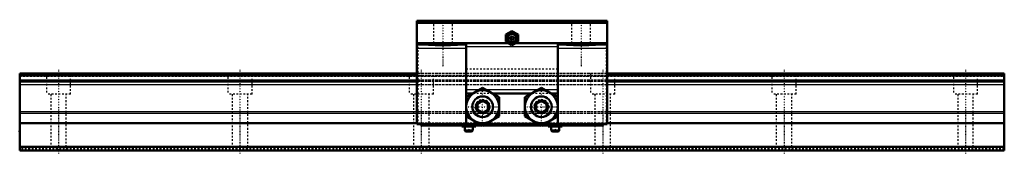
# Model space of a CAD drawing. Header units: millimetres. Extents: x -22 to 548, y -2 to 76.
import ezdxf

# ---------------------------------------------------------------- set-up
doc = ezdxf.new("R2010")
doc.units = ezdxf.units.MM
doc.linetypes.add('Center', pattern=[1.5, 0.45, -0.5, 0.05, -0.5])
doc.linetypes.add('Dashed', pattern=[2, 1, -1])
for name, color, linetype, lineweight in [('2d ConnectionPoints', 7, 'Continuous', 50), ('AM_0', 7, 'Continuous', 50), ('AM_4', 3, 'Continuous', 25), ('AM_7', 7, 'Center', 25), ('AM_9', 6, 'Dashed', 25)]:
    doc.layers.add(name, color=color, linetype=linetype, lineweight=lineweight)

# ---------------------------------------------------------------- blocks, each defined once
blk = doc.blocks.new('1_NSR40TBC_0_in_NSR40TBC1570LG2250AM6F230000_0')
at = {"layer": 'AM_0'}
for p, q in [((317.5, 75), (207.5, 75)), ((207.5, 75), (207.5, 15.3)), ((317.5, 75), (317.5, 15.3)), ((317.5, 73.8), (207.5, 73.8)), ((262.5, 69.04), (259, 67.02)), ((266, 67.02), (262.5, 69.04)), ((259, 67.02), (259, 62.98)), ((259, 62.98), (262.5, 60.96)), ((262.5, 60.96), (266, 62.98)), ((266, 62.98), (266, 67.02)), ((260.7, 62), (207.5, 62)), ((236, 61.99), (236, 30.81)), ((236, 61.99), (260.72, 61.99)), ((264.28, 61.99), (289, 61.99)), ((317.5, 62), (264.3, 62)), ((289, 61.99), (289, 30.81)), ((245.5, 36.27), (236, 30.78)), ((255, 30.78), (245.5, 36.27)), ((279.5, 36.27), (270, 30.78)), ((289, 30.78), (279.5, 36.27)), ((239.84, 33), (236, 33)), ((236, 30.78), (236, 19.82)), ((245.5, 28.76), (242.5, 27.03)), ((248.5, 27.03), (245.5, 28.76)), ((273.84, 33), (251.16, 33)), ((255, 19.82), (255, 30.78)), ((270, 30.78), (270, 19.82)), ((279.5, 28.76), (276.5, 27.03)), ((282.5, 27.03), (279.5, 28.76)), ((289, 33), (285.16, 33)), ((289, 19.82), (289, 30.78)), ((242.5, 27.03), (242.5, 23.57)), ((242.5, 23.57), (245.5, 21.84)), ((245.5, 21.84), (248.5, 23.57)), ((248.5, 23.57), (248.5, 27.03)), ((276.5, 27.03), (276.5, 23.57)), ((276.5, 23.57), (279.5, 21.84)), ((279.5, 21.84), (282.5, 23.57)), ((282.5, 23.57), (282.5, 27.03)), ((236, 19.82), (245.5, 14.33)), ((236, 19.79), (236, 14.5)), ((245.5, 14.33), (255, 19.82)), ((270, 19.82), (279.5, 14.33)), ((279.5, 14.33), (289, 19.82)), ((289, 19.79), (289, 14.5)), ((243.82, 15.3), (207.5, 15.3)), ((210, 15.3), (210, 14.5)), ((210, 14.5), (245.21, 14.5)), ((233.5, 14.5), (233.5, 13.8)), ((241.5, 13.8), (233.5, 13.8)), ((235.25, 13.8), (235.25, 11.8)), ((239.75, 11.8), (239.75, 13.8)), ((241.5, 14.5), (241.5, 13.8)), ((245.79, 14.5), (279.21, 14.5)), ((277.82, 15.3), (247.18, 15.3)), ((279.79, 14.5), (315, 14.5)), ((317.5, 15.3), (281.18, 15.3)), ((283.5, 14.5), (283.5, 13.8)), ((291.5, 13.8), (283.5, 13.8)), ((285.25, 13.8), (285.25, 11.8)), ((289.75, 11.8), (289.75, 13.8)), ((291.5, 14.5), (291.5, 13.8)), ((315, 15.3), (315, 14.5)), ((238.95, 11), (236.05, 11)), ((288.95, 11), (286.05, 11))]:
    blk.add_line(p, q, dxfattribs=at)
for points in [[(212.5, 61.48), (212.54, 61.52), (212.65, 61.57), (212.84, 61.61), (213.1, 61.66), (213.44, 61.7), (213.84, 61.74), (214.31, 61.78), (214.84, 61.81), (215.43, 61.85), (216.07, 61.88), (216.76, 61.91), (217.5, 61.93), (218.27, 61.95), (219.08, 61.97), (219.91, 61.98), (220.76, 61.99), (221.63, 62), (222.5, 62)], [(232.5, 61.48), (232.46, 61.43), (232.35, 61.38), (232.16, 61.34), (231.9, 61.3), (231.56, 61.25), (231.16, 61.21), (230.69, 61.17), (230.16, 61.14), (229.57, 61.1), (228.93, 61.07), (228.24, 61.05), (227.5, 61.02), (226.73, 61), (225.92, 60.98), (225.09, 60.97), (224.24, 60.96), (223.37, 60.95), (222.5, 60.95), (221.63, 60.95), (220.76, 60.96), (219.91, 60.97), (219.08, 60.98), (218.27, 61), (217.5, 61.02), (216.76, 61.05), (216.07, 61.07), (215.43, 61.1), (214.84, 61.14), (214.31, 61.17), (213.84, 61.21), (213.44, 61.25), (213.1, 61.3), (212.84, 61.34), (212.65, 61.38), (212.54, 61.43), (212.5, 61.48)], [(222.5, 62), (223.37, 62), (224.24, 61.99), (225.09, 61.98), (225.92, 61.97), (226.73, 61.95), (227.5, 61.93), (228.24, 61.91), (228.93, 61.88), (229.57, 61.85), (230.16, 61.81), (230.69, 61.78), (231.16, 61.74), (231.56, 61.7), (231.9, 61.66), (232.16, 61.61), (232.35, 61.57), (232.46, 61.52), (232.5, 61.48)], [(292.5, 61.48), (292.54, 61.52), (292.65, 61.57), (292.84, 61.61), (293.1, 61.66), (293.44, 61.7), (293.84, 61.74), (294.31, 61.78), (294.84, 61.81), (295.43, 61.85), (296.07, 61.88), (296.76, 61.91), (297.5, 61.93), (298.27, 61.95), (299.08, 61.97), (299.91, 61.98), (300.76, 61.99), (301.63, 62), (302.5, 62)], [(312.5, 61.48), (312.46, 61.43), (312.35, 61.38), (312.16, 61.34), (311.9, 61.3), (311.56, 61.25), (311.16, 61.21), (310.69, 61.17), (310.16, 61.14), (309.57, 61.1), (308.93, 61.07), (308.24, 61.05), (307.5, 61.02), (306.73, 61), (305.92, 60.98), (305.09, 60.97), (304.24, 60.96), (303.37, 60.95), (302.5, 60.95), (301.63, 60.95), (300.76, 60.96), (299.91, 60.97), (299.08, 60.98), (298.27, 61), (297.5, 61.02), (296.76, 61.05), (296.07, 61.07), (295.43, 61.1), (294.84, 61.14), (294.31, 61.17), (293.84, 61.21), (293.44, 61.25), (293.1, 61.3), (292.84, 61.34), (292.65, 61.38), (292.54, 61.43), (292.5, 61.48)], [(302.5, 62), (303.37, 62), (304.24, 61.99), (305.09, 61.98), (305.92, 61.97), (306.73, 61.95), (307.5, 61.93), (308.24, 61.91), (308.93, 61.88), (309.57, 61.85), (310.16, 61.81), (310.69, 61.78), (311.16, 61.74), (311.56, 61.7), (311.9, 61.66), (312.16, 61.61), (312.35, 61.57), (312.46, 61.52), (312.5, 61.48)]]:
    blk.add_lwpolyline(points, dxfattribs=at)
for centre, radius in [((262.5, 65), 3.3), ((262.5, 65), 2.42), ((262.5, 65), 1.02), ((245.5, 25.3), 9.5), ((279.5, 25.3), 9.5), ((245.5, 25.3), 6), ((279.5, 25.3), 6)]:
    blk.add_circle(centre, radius, dxfattribs=at)
for centre, radius, start, end in [((262.5, 65), 3.52, 66.2688, 113.7312), ((262.5, 65), 3.52, 126.2688, 173.7312), ((262.5, 65), 3.52, 186.2688, 233.7312), ((262.5, 65), 3.52, 6.2688, 53.7312), ((262.5, 65), 3.52, 306.2688, 353.7312), ((262.5, 65), 3.52, 246.2688, 293.7312), ((236.05, 11.8), 0.8, 180, 270), ((238.95, 11.8), 0.8, 270, 360), ((286.05, 11.8), 0.8, 180, 270), ((288.95, 11.8), 0.8, 270, 0)]:
    blk.add_arc(centre, radius, start, end, dxfattribs=at)
at = {"layer": 'AM_4'}
for p, q in [((236, 60.94), (207.5, 60.94)), ((236, 58.97), (207.5, 58.97)), ((289, 60), (236, 60)), ((317.5, 60.94), (289, 60.94)), ((317.5, 58.97), (289, 58.97)), ((243.3, 35), (236, 35)), ((277.3, 35), (247.7, 35)), ((289, 35), (281.7, 35)), ((239.75, 11.8), (235.25, 11.8)), ((289.75, 11.8), (285.25, 11.8))]:
    blk.add_line(p, q, dxfattribs=at)
for centre in [(245.5, 25.3), (279.5, 25.3)]:
    blk.add_circle(centre, 4, dxfattribs=at)
at = {"layer": 'AM_7'}
for p, q in [((222.5, 75.65), (222.5, 48.35)), ((302.5, 75.65), (302.5, 48.35)), ((262.5, 61.38), (262.5, 68.62)), ((258.88, 65), (266.12, 65)), ((245.5, 15.32), (245.5, 35.27)), ((279.5, 15.32), (279.5, 35.27)), ((207.47, 32), (208.03, 32)), ((317.52, 32), (316.98, 32)), ((235.53, 25.3), (255.47, 25.3)), ((269.52, 25.3), (289.48, 25.3)), ((237.5, 13.94), (237.5, 10.86)), ((287.5, 13.94), (287.5, 10.86))]:
    blk.add_line(p, q, dxfattribs=at)
at = {"layer": 'AM_9'}
for p, q in [((217, 75), (217, 62)), ((228, 62), (228, 75)), ((297, 75), (297, 62)), ((308, 62), (308, 75)), ((317.5, 74.1), (207.5, 74.1)), ((208, 62), (208, 15.3)), ((212.5, 62), (212.5, 61.48)), ((232.5, 61.48), (232.5, 62)), ((264.3, 62), (260.7, 62)), ((260.72, 61.99), (264.28, 61.99)), ((292.5, 62), (292.5, 61.48)), ((312.5, 61.48), (312.5, 62)), ((317, 62), (317, 15.3)), ((289, 47), (236, 47)), ((317, 44.5), (208, 44.5)), ((317, 43.46), (208, 43.46)), ((317, 43.38), (208, 43.38)), ((317, 43.21), (208, 43.21)), ((208, 42.97), (317, 42.97)), ((317, 40.64), (208, 40.64)), ((317, 39.95), (208, 39.95)), ((317, 37.87), (208, 37.87)), ((247.7, 35), (243.3, 35)), ((281.7, 35), (277.3, 35)), ((251.16, 33), (239.84, 33)), ((285.16, 33), (273.84, 33)), ((317, 22.4), (208, 22.4)), ((317, 21.3), (208, 21.3)), ((317, 15.84), (208, 15.84)), ((247.18, 15.3), (243.82, 15.3)), ((245.21, 14.5), (245.79, 14.5)), ((281.18, 15.3), (277.82, 15.3)), ((279.21, 14.5), (279.79, 14.5))]:
    blk.add_line(p, q, dxfattribs=at)
for centre, radius in [((262.5, 65), 3.44), ((262.5, 65), 2.8), ((245.5, 25.3), 4.25), ((279.5, 25.3), 4.25)]:
    blk.add_circle(centre, radius, dxfattribs=at)
blk = doc.blocks.new('2_NSR40TBC57022_5_Track_0_in_NSR40TBC1570LG2250AM6F230000_0')
at = {"layer": 'AM_0'}
for p, q in [((207.5, 44.5), (-22.5, 44.5)), ((-22.5, 44.5), (-22.5, 0)), ((207.5, 43.46), (-22.5, 43.46)), ((207.5, 39.95), (-22.5, 39.95)), ((547.5, 44.5), (317.5, 44.5)), ((547.5, 43.46), (317.5, 43.46)), ((547.5, 39.95), (317.5, 39.95)), ((547.5, 44.5), (547.5, 0)), ((207.5, 15.84), (-22.5, 15.84)), ((547.5, 15.84), (317.5, 15.84)), ((547.5, 2.1), (-22.5, 2.1)), ((547.5, 0), (-22.5, 0))]:
    blk.add_line(p, q, dxfattribs=at)
at = {"layer": 'AM_4'}
for p, q in [((207.5, 43.21), (-22.5, 43.21)), ((207.5, 40.64), (-22.5, 40.64)), ((547.5, 43.21), (317.5, 43.21)), ((547.5, 40.64), (317.5, 40.64)), ((207.5, 37.87), (-22.5, 37.87)), ((547.5, 37.87), (317.5, 37.87)), ((207.5, 22.4), (-22.5, 22.4)), ((207.5, 21.3), (-22.5, 21.3)), ((547.5, 22.4), (317.5, 22.4)), ((547.5, 21.3), (317.5, 21.3))]:
    blk.add_line(p, q, dxfattribs=at)
at = {"layer": 'AM_7'}
for p, q in [((0, 46.73), (0, -2.23)), ((105, 46.73), (105, -2.23)), ((210, 46.73), (210, -2.23)), ((315, 46.73), (315, -2.23)), ((420, 46.73), (420, -2.23)), ((525, 46.73), (525, -2.23))]:
    blk.add_line(p, q, dxfattribs=at)
at = {"layer": 'AM_9'}
for p, q in [((547.5, 43.38), (-22.5, 43.38)), ((-22.5, 42.97), (547.5, 42.97)), ((-7, 44.5), (-7, 32.5)), ((7, 32.5), (7, 44.5)), ((98, 44.5), (98, 32.5)), ((112, 32.5), (112, 44.5)), ((203, 44.5), (203, 32.5)), ((317.5, 44.5), (207.5, 44.5)), ((317.5, 43.46), (207.5, 43.46)), ((317.5, 43.21), (207.5, 43.21)), ((317.5, 40.64), (207.5, 40.64)), ((317.5, 39.95), (207.5, 39.95)), ((217, 32.5), (217, 44.5)), ((308, 44.5), (308, 32.5)), ((322, 32.5), (322, 44.5)), ((413, 44.5), (413, 32.5)), ((427, 32.5), (427, 44.5)), ((518, 44.5), (518, 32.5)), ((532, 32.5), (532, 44.5)), ((317.5, 37.87), (207.5, 37.87)), ((7, 32.5), (-7, 32.5)), ((-4.5, 32.5), (-4.5, 0)), ((4.5, 0), (4.5, 32.5)), ((112, 32.5), (98, 32.5)), ((100.5, 32.5), (100.5, 0)), ((109.5, 0), (109.5, 32.5)), ((217, 32.5), (203, 32.5)), ((205.5, 32.5), (205.5, 0)), ((214.5, 0), (214.5, 32.5)), ((322, 32.5), (308, 32.5)), ((310.5, 32.5), (310.5, 0)), ((319.5, 0), (319.5, 32.5)), ((427, 32.5), (413, 32.5)), ((415.5, 32.5), (415.5, 0)), ((424.5, 0), (424.5, 32.5)), ((532, 32.5), (518, 32.5)), ((520.5, 32.5), (520.5, 0)), ((529.5, 0), (529.5, 32.5)), ((317.5, 22.4), (207.5, 22.4)), ((317.5, 21.3), (207.5, 21.3)), ((317.5, 15.84), (207.5, 15.84)), ((547.5, 1), (-22.5, 1))]:
    blk.add_line(p, q, dxfattribs=at)

msp = doc.modelspace()

# ---------------------------------------------------------------- linework, layer by layer
at = {"layer": '2d ConnectionPoints'}
for p in [(-22.5, 11), (0, 0), (0, 0)]:
    msp.add_point(p, dxfattribs=at)

# ---------------------------------------------------------------- block references
for name in ['1_NSR40TBC_0_in_NSR40TBC1570LG2250AM6F230000_0', '2_NSR40TBC57022_5_Track_0_in_NSR40TBC1570LG2250AM6F230000_0']:
    msp.add_blockref(name, (0, 0))

doc.saveas('drawing.dxf')
